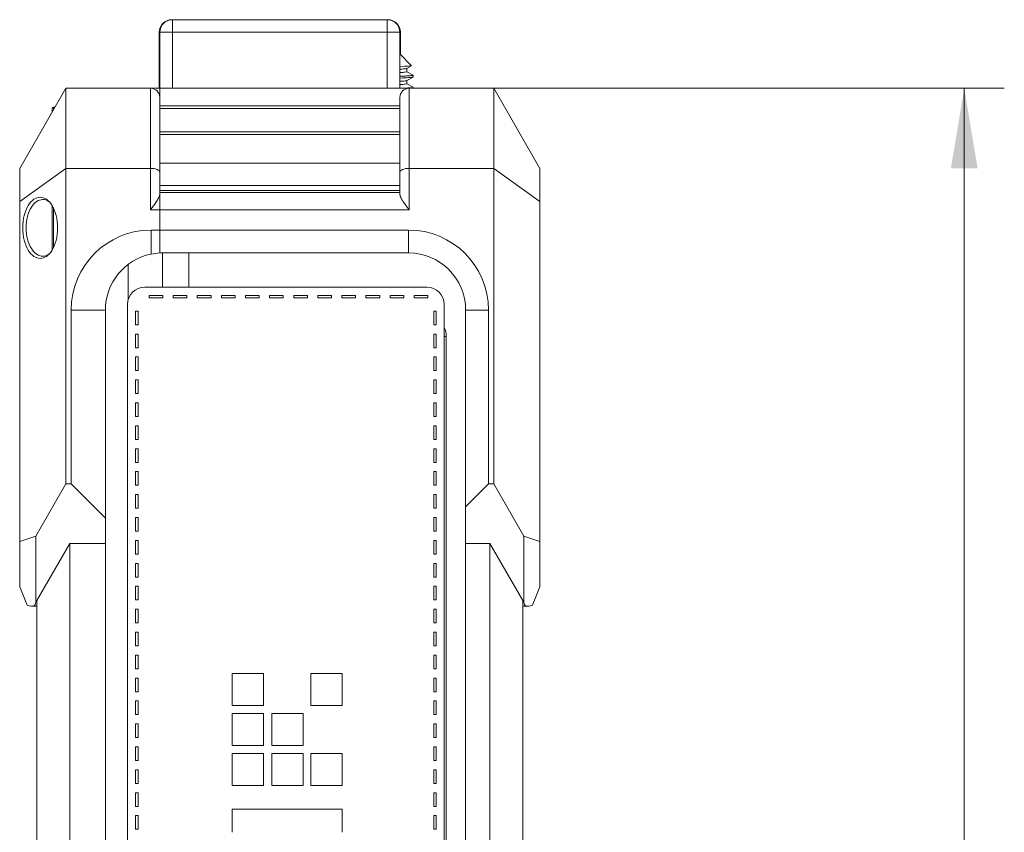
# Model space of a CAD drawing. Header units: millimetres. Extents: x 0 to 841, y 0 to 594.
# Tile 14 of 19: x 399 to 485, y 422 to 493. Entities that reach past the tile are written whole.
import ezdxf

# ---------------------------------------------------------------- set-up
doc = ezdxf.new("R2010")
doc.units = ezdxf.units.MM
doc.layers.get('0').update_dxf_attribs({"lineweight": 18})
for name, color, linetype, lineweight in [('30MM销_', 7, 'Continuous', 18), ('Default', 7, 'Continuous', 18), ('N-KL-280-PX2', 7, 'Continuous', 18), ('主壳R2R2鍑_PAR_1', 7, 'Continuous', 18), ('手带PX2_', 7, 'Continuous', 18), ('正面保淇1', 7, 'Continuous', 18), ('背部螺母-数E_J(UP溇_', 7, 'Continuous', 18), ('背面D', 7, 'Continuous', 18)]:
    doc.layers.add(name, color=color, linetype=linetype, lineweight=lineweight)
doc.styles.add('SEACAD_Arial', font='txt', dxfattribs={"width": 0.7})
doc.dimstyles.new('国标', dxfattribs={"dimtxt": 7, "dimasz": 7, "dimexe": 3.5, "dimexo": 0, "dimgap": 1.75, "dimtad": 1, "dimdsep": 46, "dimtxsty": 'SEACAD_Arial', "dimblk": '_CAXARROW', "dimcen": 3.5, "dimdle": 14, "dimadec": 1, "dimazin": 0, "dimtfac": 0.5, "dimtdec": 3, "dimtmove": 0, "dimatfit": 3, "dimfxl": 1, "dimtolj": 1, "dimarcsym": 0})

# ---------------------------------------------------------------- blocks, each defined once
blk = doc.blocks.new('SE4')
at = {"layer": '30MM销_', "color": 7, "linetype": 'Continuous'}
for p, q in [((431.8, 482.878), (410.8, 482.878)), ((410.8, 480.378), (431.8, 480.378))]:
    blk.add_line(p, q, dxfattribs=at)
at = {"layer": 'N-KL-280-PX2', "color": 7, "linetype": 'Continuous'}
for p, q in [((432.813, 488.885), (431.8, 489.916)), ((432.406, 488.643), (432.807, 488.875)), ((432.415, 488.362), (432.415, 488.648)), ((432.948, 488.058), (432.415, 488.366)), ((432.406, 487.585), (432.948, 487.898)), ((432.415, 487.307), (432.415, 487.591)), ((432.95, 487.903), (432.95, 488.055)), ((432.948, 487), (432.415, 487.308)), ((432.95, 486.911), (432.95, 486.996))]:
    blk.add_line(p, q, dxfattribs=at)
for points, knots in [([(431.802, 488.826), (432.463, 488.845), (432.818, 488.863), (432.815, 488.882), (432.815, 488.882), (432.815, 488.883)], [0, 0, 0, 0, 0.994001, 0.994001, 1.016652, 1.016652, 1.016652, 1.016652]), ([(431.802, 488.293), (431.984, 488.303), (432.303, 488.326), (432.413, 488.349), (432.412, 488.362)], [0, 0, 0, 0, 0.278385, 0.6163849, 0.6163849, 0.6163849, 0.6163849]), ([(432.409, 488.649), (432.407, 488.648), (432.391, 488.64), (432.321, 488.626), (432.122, 488.606), (431.926, 488.593), (431.813, 488.586)], [0, 0, 0, 0, 0.0267098, 0.2179919, 0.4093063, 0.6003315, 0.6003315, 0.6003315, 0.6003315]), ([(432.407, 487.585), (432.398, 487.579), (432.316, 487.558), (432.062, 487.538), (431.803, 487.523)], [0, 0, 0, 0, 0.1734372, 0.6082602, 0.6082602, 0.6082602, 0.6082602]), ([(432.95, 488.055), (432.95, 488.052), (432.942, 488.045), (432.9, 488.035), (432.821, 488.024), (432.71, 488.013), (432.568, 488.002), (432.397, 487.991), (432.199, 487.981), (431.999, 487.971), (431.862, 487.965), (431.806, 487.963)], [0, 0, 0, 0, 0.109169, 0.250662, 0.390458, 0.528556, 0.664958, 0.799662, 0.932669, 1.063978, 1.151504, 1.151504, 1.151504, 1.151504]), ([(431.809, 487.811), (432.121, 487.824), (432.722, 487.854), (432.949, 487.885), (432.95, 487.903)], [0, 0, 0, 0, 0.482019, 1.146076, 1.146076, 1.146076, 1.146076]), ([(431.815, 487.239), (432.001, 487.249), (432.308, 487.272), (432.413, 487.295), (432.413, 487.307)], [0, 0, 0, 0, 0.2854898, 0.6044556, 0.6044556, 0.6044556, 0.6044556]), ([(432.947, 486.996), (432.948, 486.986), (432.838, 486.958), (432.388, 486.93), (431.969, 486.911)], [0, 0, 0, 0, 0.33912, 0.9848612, 0.9848612, 0.9848612, 0.9848612])]:
    blk.add_open_spline(points, degree=3, knots=knots, dxfattribs=at)
at = {"layer": '主壳R2R2鍑_PAR_1', "color": 7, "linetype": 'Continuous'}
for p, q in [((411.05, 472.519), (411.05, 469.517)), ((413.35, 469.517), (413.35, 472.519)), ((408.05, 471.52), (408.05, 468.413)), ((435.669, 465.219), (435.85, 465.219)), ((435.85, 465.219), (435.85, 330.219))]:
    blk.add_line(p, q, dxfattribs=at)
blk.add_arc((434.05, 465.219), 1.8, 0, 25.55958, dxfattribs=at)
at = {"layer": '手带PX2_', "color": 7, "linetype": 'Continuous'}
for p, q in [((434.169, 469.517), (409.49, 469.517)), ((411.068, 468.808), (409.871, 468.808)), ((409.871, 468.808), (409.871, 468.597)), ((409.871, 468.597), (411.068, 468.597)), ((411.068, 468.597), (411.068, 468.808)), ((413.175, 468.808), (411.978, 468.808)), ((411.978, 468.808), (411.978, 468.597)), ((411.978, 468.597), (413.175, 468.597)), ((413.175, 468.597), (413.175, 468.808)), ((415.282, 468.808), (414.085, 468.808)), ((414.085, 468.808), (414.085, 468.597)), ((414.085, 468.597), (415.282, 468.597)), ((415.282, 468.597), (415.282, 468.808)), ((417.389, 468.808), (416.193, 468.808)), ((416.193, 468.808), (416.193, 468.597)), ((416.193, 468.597), (417.389, 468.597)), ((417.389, 468.597), (417.389, 468.808)), ((419.497, 468.808), (418.3, 468.808)), ((418.3, 468.808), (418.3, 468.597)), ((418.3, 468.597), (419.497, 468.597)), ((419.497, 468.597), (419.497, 468.808)), ((421.604, 468.808), (420.407, 468.808)), ((420.407, 468.808), (420.407, 468.597)), ((420.407, 468.597), (421.604, 468.597)), ((421.604, 468.597), (421.604, 468.808)), ((423.711, 468.808), (422.514, 468.808)), ((422.514, 468.808), (422.514, 468.597)), ((422.514, 468.597), (423.711, 468.597)), ((423.711, 468.597), (423.711, 468.808)), ((425.818, 468.808), (424.621, 468.808)), ((424.621, 468.808), (424.621, 468.597)), ((424.621, 468.597), (425.818, 468.597)), ((425.818, 468.597), (425.818, 468.808)), ((427.925, 468.808), (426.729, 468.808)), ((426.729, 468.808), (426.729, 468.597)), ((426.729, 468.597), (427.925, 468.597)), ((427.925, 468.597), (427.925, 468.808)), ((430.033, 468.808), (428.836, 468.808)), ((428.836, 468.808), (428.836, 468.597)), ((428.836, 468.597), (430.033, 468.597)), ((430.033, 468.597), (430.033, 468.808)), ((432.14, 468.808), (430.943, 468.808)), ((430.943, 468.808), (430.943, 468.597)), ((430.943, 468.597), (432.14, 468.597)), ((432.14, 468.597), (432.14, 468.808)), ((434.247, 468.808), (433.05, 468.808)), ((433.05, 468.808), (433.05, 468.597)), ((433.05, 468.597), (434.247, 468.597)), ((434.247, 468.597), (434.247, 468.808)), ((407.99, 329.655), (407.99, 468.017)), ((435.669, 468.017), (435.669, 329.655)), ((408.901, 467.43), (408.69, 467.43)), ((408.69, 467.43), (408.69, 466.234)), ((408.901, 466.234), (408.901, 467.43)), ((434.969, 467.43), (434.758, 467.43)), ((434.758, 467.43), (434.758, 466.234)), ((434.969, 466.234), (434.969, 467.43)), ((408.69, 466.234), (408.901, 466.234)), ((434.758, 466.234), (434.969, 466.234)), ((408.901, 465.425), (408.69, 465.425)), ((408.69, 465.425), (408.69, 464.228)), ((408.901, 464.228), (408.901, 465.425)), ((434.969, 465.425), (434.758, 465.425)), ((434.758, 465.425), (434.758, 464.228)), ((434.969, 464.228), (434.969, 465.425)), ((408.69, 464.228), (408.901, 464.228)), ((434.758, 464.228), (434.969, 464.228)), ((408.901, 463.42), (408.69, 463.42)), ((408.69, 463.42), (408.69, 462.223)), ((408.901, 462.223), (408.901, 463.42)), ((434.969, 463.42), (434.758, 463.42)), ((434.758, 463.42), (434.758, 462.223)), ((434.969, 462.223), (434.969, 463.42)), ((408.69, 462.223), (408.901, 462.223)), ((434.758, 462.223), (434.969, 462.223)), ((408.901, 461.415), (408.69, 461.415)), ((408.69, 461.415), (408.69, 460.218)), ((408.901, 460.218), (408.901, 461.415)), ((434.969, 461.415), (434.758, 461.415)), ((434.758, 461.415), (434.758, 460.218)), ((434.969, 460.218), (434.969, 461.415)), ((408.69, 460.218), (408.901, 460.218)), ((434.758, 460.218), (434.969, 460.218)), ((408.901, 459.409), (408.69, 459.409)), ((408.69, 459.409), (408.69, 458.213)), ((408.901, 458.213), (408.901, 459.409)), ((434.969, 459.409), (434.758, 459.409)), ((434.758, 459.409), (434.758, 458.213)), ((434.969, 458.213), (434.969, 459.409)), ((408.69, 458.213), (408.901, 458.213)), ((434.758, 458.213), (434.969, 458.213)), ((408.901, 457.404), (408.69, 457.404)), ((408.69, 457.404), (408.69, 456.207)), ((408.901, 456.207), (408.901, 457.404)), ((434.969, 457.404), (434.758, 457.404)), ((434.758, 457.404), (434.758, 456.207)), ((434.969, 456.207), (434.969, 457.404)), ((408.69, 456.207), (408.901, 456.207)), ((434.758, 456.207), (434.969, 456.207)), ((408.901, 455.399), (408.69, 455.399)), ((408.69, 455.399), (408.69, 454.202)), ((408.901, 454.202), (408.901, 455.399)), ((434.969, 455.399), (434.758, 455.399)), ((434.758, 455.399), (434.758, 454.202)), ((434.969, 454.202), (434.969, 455.399)), ((408.69, 454.202), (408.901, 454.202)), ((434.758, 454.202), (434.969, 454.202)), ((408.901, 453.394), (408.69, 453.394)), ((408.69, 453.394), (408.69, 452.197)), ((408.901, 452.197), (408.901, 453.394)), ((434.969, 453.394), (434.758, 453.394)), ((434.758, 453.394), (434.758, 452.197)), ((434.969, 452.197), (434.969, 453.394)), ((408.69, 452.197), (408.901, 452.197)), ((434.758, 452.197), (434.969, 452.197)), ((408.901, 451.388), (408.69, 451.388)), ((408.69, 451.388), (408.69, 450.192)), ((408.901, 450.192), (408.901, 451.388)), ((434.969, 451.388), (434.758, 451.388)), ((434.758, 451.388), (434.758, 450.192)), ((434.969, 450.192), (434.969, 451.388)), ((408.69, 450.192), (408.901, 450.192)), ((434.758, 450.192), (434.969, 450.192)), ((408.901, 449.383), (408.69, 449.383)), ((408.69, 449.383), (408.69, 448.186)), ((408.901, 448.186), (408.901, 449.383)), ((434.969, 449.383), (434.758, 449.383)), ((434.758, 449.383), (434.758, 448.186)), ((434.969, 448.186), (434.969, 449.383)), ((408.69, 448.186), (408.901, 448.186)), ((434.758, 448.186), (434.969, 448.186)), ((408.901, 447.378), (408.69, 447.378)), ((408.69, 447.378), (408.69, 446.181)), ((408.901, 446.181), (408.901, 447.378)), ((434.969, 447.378), (434.758, 447.378)), ((434.758, 447.378), (434.758, 446.181)), ((434.969, 446.181), (434.969, 447.378)), ((408.69, 446.181), (408.901, 446.181)), ((434.758, 446.181), (434.969, 446.181)), ((408.901, 445.373), (408.69, 445.373)), ((408.69, 445.373), (408.69, 444.176)), ((408.901, 444.176), (408.901, 445.373)), ((434.969, 445.373), (434.758, 445.373)), ((434.758, 445.373), (434.758, 444.176)), ((434.969, 444.176), (434.969, 445.373)), ((408.69, 444.176), (408.901, 444.176)), ((434.758, 444.176), (434.969, 444.176)), ((408.901, 443.367), (408.69, 443.367)), ((408.69, 443.367), (408.69, 442.171)), ((408.901, 442.171), (408.901, 443.367)), ((434.969, 443.367), (434.758, 443.367)), ((434.758, 443.367), (434.758, 442.171)), ((434.969, 442.171), (434.969, 443.367)), ((408.69, 442.171), (408.901, 442.171)), ((434.758, 442.171), (434.969, 442.171)), ((408.901, 441.362), (408.69, 441.362)), ((408.69, 441.362), (408.69, 440.165)), ((408.901, 440.165), (408.901, 441.362)), ((434.969, 441.362), (434.758, 441.362)), ((434.758, 441.362), (434.758, 440.165)), ((434.969, 440.165), (434.969, 441.362)), ((408.69, 440.165), (408.901, 440.165)), ((434.758, 440.165), (434.969, 440.165)), ((408.901, 439.357), (408.69, 439.357)), ((408.69, 439.357), (408.69, 438.16)), ((408.901, 438.16), (408.901, 439.357)), ((434.969, 439.357), (434.758, 439.357)), ((434.758, 439.357), (434.758, 438.16)), ((434.969, 438.16), (434.969, 439.357)), ((408.69, 438.16), (408.901, 438.16)), ((434.758, 438.16), (434.969, 438.16)), ((408.901, 437.352), (408.69, 437.352)), ((408.69, 437.352), (408.69, 436.155)), ((408.901, 436.155), (408.901, 437.352)), ((434.969, 437.352), (434.758, 437.352)), ((434.758, 437.352), (434.758, 436.155)), ((434.969, 436.155), (434.969, 437.352)), ((408.69, 436.155), (408.901, 436.155)), ((419.874, 435.729), (417.121, 435.729)), ((417.121, 435.729), (417.121, 432.935)), ((419.874, 432.935), (419.874, 435.729)), ((426.764, 435.729), (424.011, 435.729)), ((424.011, 435.729), (424.011, 432.935)), ((426.764, 432.935), (426.764, 435.729)), ((434.758, 436.155), (434.969, 436.155)), ((408.901, 435.347), (408.69, 435.347)), ((408.69, 435.347), (408.69, 434.15)), ((408.901, 434.15), (408.901, 435.347)), ((434.969, 435.347), (434.758, 435.347)), ((434.758, 435.347), (434.758, 434.15)), ((434.969, 434.15), (434.969, 435.347)), ((408.901, 434.15), (408.69, 434.15)), ((434.969, 434.15), (434.758, 434.15)), ((408.901, 433.341), (408.69, 433.341)), ((408.69, 433.341), (408.69, 432.144)), ((408.901, 432.144), (408.901, 433.341)), ((434.969, 433.341), (434.758, 433.341)), ((434.758, 433.341), (434.758, 432.144)), ((434.969, 432.144), (434.969, 433.341)), ((419.874, 432.935), (417.121, 432.935)), ((426.764, 432.935), (424.011, 432.935)), ((408.69, 432.144), (408.901, 432.144)), ((419.874, 432.251), (417.121, 432.251)), ((417.121, 432.251), (417.121, 429.457)), ((419.874, 429.457), (419.874, 432.251)), ((423.348, 432.251), (420.595, 432.251)), ((420.595, 432.251), (420.595, 429.457)), ((423.348, 429.457), (423.348, 432.251)), ((434.758, 432.144), (434.969, 432.144)), ((408.901, 431.336), (408.69, 431.336)), ((408.69, 431.336), (408.69, 430.139)), ((408.901, 430.139), (408.901, 431.336)), ((434.969, 431.336), (434.758, 431.336)), ((434.758, 431.336), (434.758, 430.139)), ((434.969, 430.139), (434.969, 431.336)), ((408.69, 430.139), (408.901, 430.139)), ((434.758, 430.139), (434.969, 430.139)), ((408.901, 429.331), (408.69, 429.331)), ((408.69, 429.331), (408.69, 428.134)), ((408.901, 428.134), (408.901, 429.331)), ((417.121, 429.457), (419.874, 429.457)), ((420.595, 429.457), (423.348, 429.457)), ((434.969, 429.331), (434.758, 429.331)), ((434.758, 429.331), (434.758, 428.134)), ((434.969, 428.134), (434.969, 429.331)), ((408.69, 428.134), (408.901, 428.134)), ((419.874, 428.755), (417.121, 428.755)), ((417.121, 428.755), (417.121, 425.961)), ((419.874, 425.961), (419.874, 428.755)), ((423.348, 428.755), (420.595, 428.755)), ((420.595, 428.755), (420.595, 425.961)), ((423.348, 425.961), (423.348, 428.755)), ((426.764, 428.755), (424.011, 428.755)), ((424.011, 428.755), (424.011, 425.961)), ((426.764, 425.961), (426.764, 428.755)), ((434.758, 428.134), (434.969, 428.134)), ((408.901, 427.326), (408.69, 427.326)), ((408.69, 427.326), (408.69, 426.129)), ((408.901, 426.129), (408.901, 427.326)), ((434.969, 427.326), (434.758, 427.326)), ((434.758, 427.326), (434.758, 426.129)), ((434.969, 426.129), (434.969, 427.326)), ((408.69, 426.129), (408.901, 426.129)), ((417.121, 425.961), (419.874, 425.961)), ((420.595, 425.961), (423.348, 425.961)), ((424.011, 425.961), (426.764, 425.961)), ((434.758, 426.129), (434.969, 426.129)), ((408.901, 425.32), (408.69, 425.32)), ((408.69, 425.32), (408.69, 424.123)), ((408.901, 424.123), (408.901, 425.32)), ((434.969, 425.32), (434.758, 425.32)), ((434.758, 425.32), (434.758, 424.123)), ((434.969, 424.123), (434.969, 425.32)), ((408.69, 424.123), (408.901, 424.123)), ((417.121, 423.891), (417.121, 421.857)), ((426.764, 423.891), (417.121, 423.891)), ((426.764, 421.857), (426.764, 423.891)), ((434.758, 424.123), (434.969, 424.123)), ((408.901, 423.315), (408.69, 423.315)), ((408.69, 423.315), (408.69, 422.118)), ((408.901, 422.118), (408.901, 423.315)), ((434.969, 423.315), (434.758, 423.315)), ((434.758, 423.315), (434.758, 422.118)), ((434.969, 422.118), (434.969, 423.315)), ((408.69, 422.118), (408.901, 422.118)), ((434.758, 422.118), (434.969, 422.118))]:
    blk.add_line(p, q, dxfattribs=at)
for centre, start, end in [((409.49, 468.017), 90, 179.99195), ((434.169, 468.017), 0.0077, 90)]:
    blk.add_arc(centre, 1.5, start, end, dxfattribs=at)
at = {"layer": '正面保淇1', "color": 7, "linetype": 'Continuous'}
for p, q in [((411.85, 492.911), (411.85, 492.91)), ((411.9, 492.911), (411.85, 492.911)), ((411.9, 492.911), (411.9, 491.811)), ((430.7, 492.911), (411.9, 492.911)), ((430.75, 492.911), (430.7, 492.911)), ((430.7, 492.911), (430.7, 491.811)), ((430.75, 492.911), (430.75, 492.91)), ((410.75, 486.911), (410.75, 491.811)), ((410.75, 491.811), (410.8, 491.811)), ((410.8, 486.911), (410.8, 491.811)), ((410.8, 491.811), (411.9, 491.811)), ((411.9, 486.911), (411.9, 491.811)), ((430.7, 491.811), (411.9, 491.811)), ((431.8, 491.811), (430.7, 491.811)), ((430.7, 486.911), (430.7, 491.811)), ((431.8, 491.811), (431.85, 491.811)), ((431.8, 486.911), (431.8, 491.811)), ((431.85, 489.865), (431.85, 491.811)), ((410.8, 486.111), (410.8, 486.911)), ((411.9, 486.911), (410.8, 486.911)), ((430.7, 486.911), (411.9, 486.911)), ((430.7, 486.911), (432.6, 486.911)), ((432.6, 479.911), (432.6, 486.911)), ((432.6, 486.911), (440.008, 486.911)), ((440.008, 486.911), (444.05, 479.911)), ((440.008, 479.911), (440.008, 486.911)), ((431.8, 479.58), (431.8, 486.111)), ((431.8, 485.375), (410.8, 485.375)), ((431.8, 485.137), (410.8, 485.137)), ((410.8, 483.102), (431.8, 483.102)), ((432.6, 476.29), (432.6, 479.911)), ((432.6, 479.911), (440.008, 479.911)), ((440.008, 479.911), (444.05, 477.012)), ((440.008, 452.317), (440.008, 479.911)), ((444.05, 479.911), (444.05, 477.012)), ((431.8, 477.616), (431.8, 479.58)), ((431.8, 478.416), (410.8, 478.416)), ((410.8, 477.983), (431.8, 477.983)), ((431.8, 477.79), (410.8, 477.79)), ((410.8, 477.616), (410.8, 476.29)), ((410.8, 476.29), (410.8, 474.519)), ((410.8, 476.29), (432.6, 476.29)), ((444.05, 477.012), (444.05, 447.297)), ((410.8, 472.519), (410.8, 474.519)), ((432.552, 474.519), (410.8, 474.519)), ((432.552, 472.519), (432.552, 474.519)), ((410.8, 472.519), (432.552, 472.519)), ((437.552, 450.317), (437.552, 467.519)), ((437.552, 467.519), (439.552, 467.519)), ((439.552, 467.519), (439.552, 452.317)), ((439.552, 452.317), (437.552, 450.317)), ((439.552, 452.317), (440.008, 452.317)), ((442.65, 447.742), (440.008, 452.317)), ((437.552, 447.123), (437.552, 450.317)), ((437.552, 447.123), (437.552, 348.315)), ((439.663, 447.123), (437.552, 447.123)), ((439.663, 447.123), (442.55, 442.123)), ((439.663, 348.315), (439.663, 447.123)), ((442.65, 441.983), (442.65, 447.742)), ((442.65, 447.742), (444.05, 447.297)), ((444.05, 447.297), (444.05, 443.315)), ((444.05, 443.315), (443.39, 441.723)), ((442.55, 442.123), (442.55, 353.315)), ((442.55, 441.983), (442.65, 441.983)), ((442.55, 441.632), (443.001, 441.632))]:
    blk.add_line(p, q, dxfattribs=at)
for centre, radius, start, end in [((411.85, 491.811), 1.1, 90, 180), ((411.9, 491.811), 1.1, 90, 180), ((430.7, 491.811), 1.1, 360, 90), ((430.75, 491.811), 1.1, 360, 90), ((432.6, 486.111), 0.8, 90, 180), ((432.552, 467.519), 7, 0, 90), ((432.552, 467.519), 5, 0, 90)]:
    blk.add_arc(centre, radius, start, end, dxfattribs=at)
for centre, major_axis, start_param, end_param in [((432.6, 479.58), (0.8, 0), 1.570796, 3.141593), ((443.85, 442.832), (1.109, 1.109), 2.748894, 3.926991)]:
    blk.add_ellipse(centre, major_axis=major_axis, ratio=0.414214, start_param=start_param, end_param=end_param, dxfattribs=at)
blk.add_open_spline([(431.8, 477.616), (431.806, 477.571), (431.82, 477.473), (431.923, 477.267), (432.08, 477.02), (432.308, 476.687), (432.49, 476.439), (432.6, 476.29)], degree=3, knots=[0, 0, 0, 0, 0.22137, 0.480557, 0.7812, 1.08938, 1.561333, 1.561333, 1.561333, 1.561333], dxfattribs=at)
at = {"layer": '背部螺母-数E_J(UP溇_', "color": 7, "linetype": 'Continuous'}
for p, q in [((401.398, 485.161), (401.398, 485.145)), ((401.398, 485.145), (401.398, 484.845)), ((401.498, 485.261), (401.498, 485.245)), ((401.639, 485.261), (401.498, 485.261)), ((401.498, 485.245), (401.498, 485.018)), ((401.629, 485.245), (401.498, 485.245)), ((401.398, 476.652), (401.398, 472.769)), ((401.498, 476.46), (401.498, 472.973))]:
    blk.add_line(p, q, dxfattribs=at)
for centre in [(401.498, 485.161), (401.498, 485.145)]:
    blk.add_arc(centre, 0.1, 90, 180, dxfattribs=at)
at = {"layer": '背面D', "color": 7, "linetype": 'Continuous'}
for p, q in [((402.591, 486.911), (398.55, 479.911)), ((402.591, 479.911), (402.591, 486.911)), ((410, 486.911), (402.591, 486.911)), ((410, 479.911), (410, 486.911)), ((410.8, 486.911), (410, 486.911)), ((410.8, 486.911), (410.8, 486.111)), ((410.8, 479.58), (410.8, 486.111)), ((398.55, 479.911), (398.55, 477.012)), ((402.591, 479.911), (398.55, 477.012)), ((410, 479.911), (402.591, 479.911)), ((402.591, 452.317), (402.591, 479.911)), ((410, 476.29), (410, 479.911)), ((410.8, 477.616), (410.8, 479.58)), ((410.8, 477.616), (410.8, 476.29)), ((398.55, 477.012), (398.55, 447.297)), ((410, 476.29), (410.8, 476.29)), ((410.8, 476.29), (410.8, 474.519)), ((410.047, 472.418), (410.047, 474.519)), ((410.8, 474.519), (410.047, 474.519)), ((410.8, 472.513), (410.8, 474.519)), ((406.047, 467.519), (403.047, 467.519)), ((403.047, 467.519), (403.047, 452.317)), ((406.047, 449.317), (406.047, 467.519)), ((399.95, 447.742), (402.591, 452.317)), ((403.047, 452.317), (402.591, 452.317)), ((403.047, 452.317), (406.047, 449.317)), ((406.047, 447.123), (406.047, 449.317)), ((399.95, 447.742), (398.55, 447.297)), ((398.55, 447.297), (398.55, 443.315)), ((399.95, 441.983), (399.95, 447.742)), ((402.936, 447.123), (400.05, 442.123)), ((402.936, 447.123), (402.936, 348.315)), ((402.936, 447.123), (406.047, 447.123)), ((406.047, 348.315), (406.047, 447.123)), ((398.55, 443.315), (399.209, 441.723)), ((400.05, 441.983), (399.95, 441.983)), ((400.05, 353.315), (400.05, 442.123)), ((399.598, 441.632), (400.05, 441.632))]:
    blk.add_line(p, q, dxfattribs=at)
for centre, radius, start, end in [((410, 486.111), 0.8, 0, 90), ((410.047, 467.519), 7, 90, 180), ((411.047, 467.519), 5, 101.53696, 180), ((411.047, 467.519), 5, 92.83626, 101.53696)]:
    blk.add_arc(centre, radius, start, end, dxfattribs=at)
for centre, major_axis, start_param, end_param in [((410, 479.58), (0.8, 0), 0, 1.570796), ((398.75, 442.832), (-1.109, 1.109), 2.356194, 3.534292)]:
    blk.add_ellipse(centre, major_axis=major_axis, ratio=0.414214, start_param=start_param, end_param=end_param, dxfattribs=at)
for points, knots in [([(398.811, 474.711), (398.811, 473.948), (399.01, 473.217), (399.593, 472.273), (399.968, 472.034), (400.712, 472.034), (401.086, 472.273), (401.669, 473.216), (401.868, 473.947), (401.868, 475.475), (401.669, 476.206), (401.086, 477.149), (400.712, 477.388), (399.967, 477.388), (399.593, 477.149), (399.01, 476.206), (398.811, 475.475), (398.811, 474.711)], [0, 0, 0, 0, 1.67204, 1.67204, 3.34408, 3.34408, 5.01612, 5.01612, 6.68816, 6.68816, 8.360201, 8.360201, 10.032241, 10.032241, 11.704281, 11.704281, 13.376321, 13.376321, 13.376321, 13.376321]), ([(401.172, 476.952), (401.143, 476.976), (400.946, 477.123), (400.564, 477.243), (400.03, 477.067), (399.557, 476.562), (399.195, 475.747), (399.111, 475.055), (399.111, 474.711)], [0, 0, 0, 0, 0.133343, 0.884261, 1.610897, 2.349423, 3.074362, 3.789891, 3.789891, 3.789891, 3.789891]), ([(410, 476.29), (410.077, 476.395), (410.215, 476.583), (410.388, 476.827), (410.567, 477.094), (410.749, 477.375), (410.784, 477.542), (410.8, 477.616)], [0, 0, 0, 0, 0.333412, 0.593857, 0.781426, 1.215598, 1.560454, 1.560454, 1.560454, 1.560454]), ([(399.111, 474.711), (399.11, 474.364), (399.195, 473.671), (399.558, 472.858), (400.03, 472.356), (400.564, 472.179), (400.948, 472.299), (401.146, 472.449), (401.175, 472.473)], [0, 0, 0, 0, 0.72238, 1.443115, 2.178269, 2.904186, 3.660916, 3.79425, 3.79425, 3.79425, 3.79425])]:
    blk.add_open_spline(points, degree=3, knots=knots, dxfattribs=at)
blk = doc.blocks.new('*X25')
at = {"layer": 'Default', "linetype": 'Continuous'}
for points in [[(482.326, 479.911), (481.16, 486.911), (479.993, 479.911)], [(482.326, 315.526), (479.993, 315.526), (481.16, 308.526)]]:
    blk.add_hatch(color=7, dxfattribs=at).paths.add_polyline_path(points, flags=0)
at = {"layer": 'Default', "color": 7, "linetype": 'Continuous'}
for p, q in [((430.7, 486.911), (484.66, 486.911)), ((481.16, 486.911), (481.16, 308.526)), ((421.7, 308.526), (484.66, 308.526))]:
    blk.add_line(p, q, dxfattribs=at)
at = {"layer": 'Default', "color": 7, "linetype": 'Continuous', "insert": (472.41, 374.638), "char_height": 7, "width": 56.81098, "attachment_point": 1, "rotation": 90, "style": 'SEACAD_Arial'}
blk.add_mtext('{\\W1;178.38}', dxfattribs=at)
blk = doc.blocks.new('_CAXARROW')
blk.add_hatch(color=0).paths.add_polyline_path([(0, 0), (-1, 0.125), (-1, -0.125)], flags=0)

msp = doc.modelspace()

# ---------------------------------------------------------------- block references
at = {"layer": 'Default'}
msp.add_blockref('SE4', (0, 0), dxfattribs=at)

# ---------------------------------------------------------------- dimensions: what is measured, and where the dimension line sits
at = {"layer": 'Default', "color": 7, "linetype": 'Continuous'}
dim = msp.add_linear_dim(base=(481.1596, 308.5264), p1=(430.6997, 486.9112), p2=(421.6997, 308.5264), angle=90, dimstyle='国标', override={"dimsah": 1}, dxfattribs=at)
dim.commit()
dim.dimension.update_dxf_attribs({"geometry": '*X25', "text_midpoint": (481.1596, 389.7032), "dimtype": 160})

doc.saveas('drawing.dxf')
